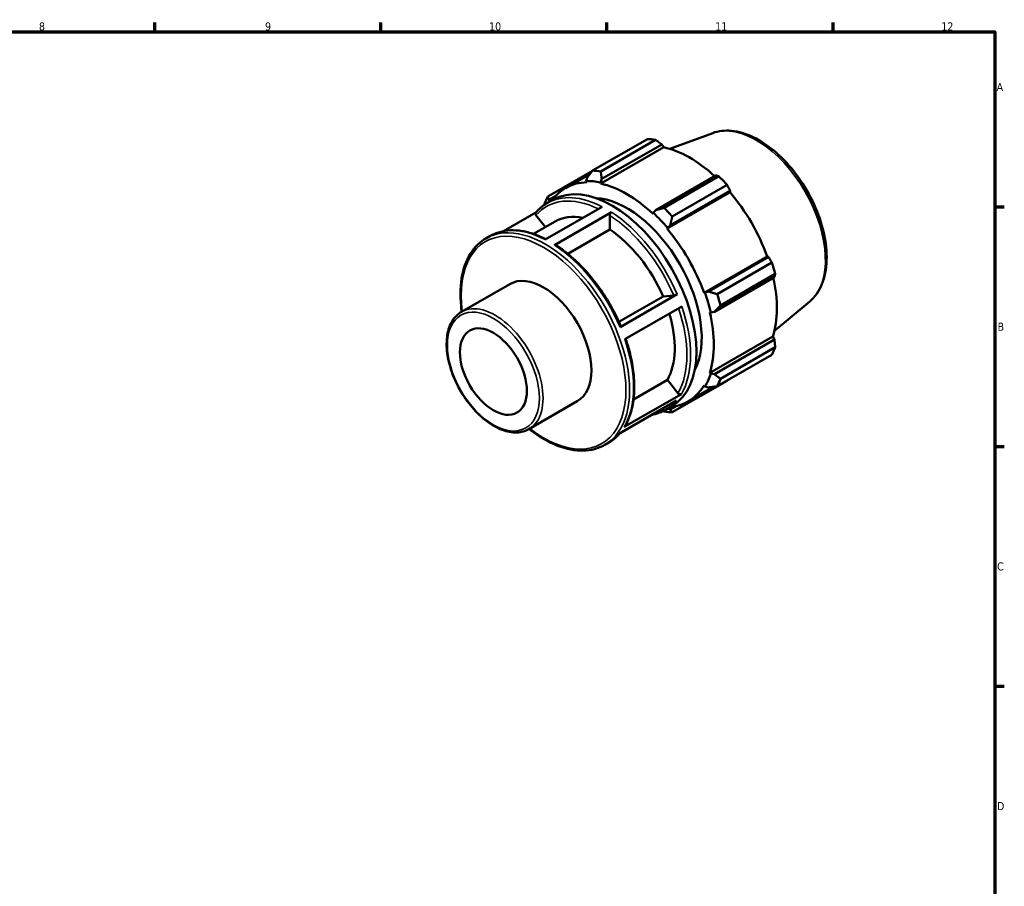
# Model space of a CAD drawing. Header units: millimetres. Extents: x 0 to 931, y 0 to 594.
# Tile 4 of 4: x 519 to 824, y 309 to 578. Entities that reach past the tile are written whole.
import ezdxf

# ---------------------------------------------------------------- set-up
doc = ezdxf.new("R2010")
doc.units = ezdxf.units.MM
for name, color, linetype, lineweight in [('Border (ISO)', 7, 'Continuous', 70), ('Visible (ISO)', 7, 'Continuous', 50), ('Visible Narrow (ISO)', 7, 'Continuous', 35)]:
    doc.layers.add(name, color=color, linetype=linetype, lineweight=lineweight)
doc.styles.add('Note Text (ISO)', font='tahoma.ttf')

# ---------------------------------------------------------------- blocks, each defined once
blk = doc.blocks.new('Borders Default Border')
at = {"layer": 'Border (ISO)'}
for p, q in [((560.67, 574), (560.67, 576.9)), ((630.75, 574), (630.75, 576.9)), ((700.83, 574), (700.83, 576.9)), ((770.92, 574), (770.92, 576.9)), ((821, 519.75), (823.9, 519.75)), ((821, 445.5), (823.9, 445.5)), ((821, 371.25), (823.9, 371.25))]:
    blk.add_line(p, q, dxfattribs=at)
at = {"layer": 'Border (ISO)', "flags": 128}
blk.add_lwpolyline([(20, 20), (20, 574), (821, 574), (821, 20), (20, 20)], dxfattribs=at)
at = {"layer": 'Border (ISO)', "color": 232, "true_color": 0xca0064, "char_height": 2.5, "attachment_point": 7, "style": 'Note Text (ISO)'}
for s, insert in [('8', (524.81, 574.34)), ('9', (594.88, 574.35)), ('10', (664.29, 574.35)), ('11', (734.37, 574.4)), ('12', (804.46, 574.4)), ('A', (821.59, 555.62)), ('B', (821.89, 481.37)), ('C', (821.73, 407.08)), ('D', (821.73, 332.88))]:
    blk.add_mtext(s, dxfattribs=dict(at, insert=insert))

msp = doc.modelspace()

# ---------------------------------------------------------------- linework, layer by layer
at = {"layer": 'Visible (ISO)'}
for p, q in [((696.39, 530.99), (713.366, 540.765)), ((715.897, 540.52), (698.921, 530.745)), ((733.639, 542.616), (720.281, 537.724)), ((698.891, 526.95), (718.426, 538.199)), ((699.209, 528.393), (717.813, 539.106)), ((717.813, 539.106), (718.426, 538.199)), ((696.304, 530.878), (682.508, 522.933)), ((687.97, 525.593), (695.628, 530.003)), ((694.727, 528.828), (694.415, 527.745)), ((698.804, 527.319), (699.209, 528.393)), ((734.551, 529.467), (715.948, 518.754)), ((718.555, 519.438), (735.53, 529.214)), ((694.415, 527.745), (694.549, 527.371)), ((698.891, 526.95), (698.804, 527.319)), ((738.061, 526.544), (721.086, 516.769)), ((682.251, 520.88), (684.049, 521.915)), ((682.84, 521.219), (682.891, 521.959)), ((682.891, 521.959), (684.861, 523.093)), ((719.448, 513.032), (738.983, 524.281)), ((720.43, 514.027), (739.033, 524.74)), ((739.033, 524.74), (738.983, 524.281)), ((681.674, 509.609), (699.352, 519.789)), ((715.948, 518.754), (715.193, 517.881)), ((678.825, 518.034), (668.754, 512.234)), ((678.828, 517.143), (681.758, 513.5)), ((702.251, 518.101), (684.573, 507.922)), ((701.685, 517.12), (701.685, 512.737)), ((715.193, 517.881), (715.106, 517.612)), ((678.054, 511.367), (684.754, 515.225)), ((701.685, 512.737), (688.685, 505.25)), ((719.448, 513.032), (719.582, 513.252)), ((719.582, 513.252), (720.43, 514.027)), ((663.341, 509.99), (664.573, 510.7)), ((730.914, 493.172), (750.449, 504.422)), ((750.869, 504.239), (732.265, 493.526)), ((750.449, 504.422), (750.869, 504.239)), ((734.969, 492.723), (751.944, 502.499)), ((734.122, 487.275), (752.725, 497.988)), ((752.992, 498.969), (736.017, 489.193)), ((655.741, 487.214), (670.732, 495.847)), ((704.55, 484.11), (718.239, 491.993)), ((704.899, 482.485), (722.576, 492.665)), ((718.239, 491.993), (721.52, 492.294)), ((731.171, 493.179), (730.914, 493.172)), ((732.265, 493.526), (731.171, 493.179)), ((724.013, 488.926), (706.335, 478.746)), ((763.672, 490.462), (752.736, 481.364)), ((732.713, 487.117), (732.989, 487.058)), ((732.989, 487.058), (734.122, 487.275)), ((732.713, 468.369), (752.247, 479.618)), ((752.247, 479.618), (752.725, 478.636)), ((752.725, 478.636), (734.122, 467.923)), ((736.017, 466.493), (752.992, 476.269)), ((751.944, 473.946), (734.969, 464.171)), ((732.989, 468.109), (732.713, 468.369)), ((734.122, 467.923), (732.989, 468.109)), ((709.079, 460.112), (719.552, 466.143)), ((719.552, 466.143), (722.833, 462.063)), ((721.086, 456.114), (738.061, 465.89)), ((726.027, 459.508), (733.864, 464.021)), ((730.914, 464.384), (731.171, 464.081)), ((731.171, 464.081), (732.265, 463.81)), ((706.212, 451.599), (723.889, 461.779)), ((676.656, 450.896), (691.646, 459.529)), ((722.427, 459.727), (704.749, 449.547)), ((719.079, 456.926), (720.877, 457.962)), ((722.455, 458.108), (720.43, 456.941)), ((720.43, 456.941), (719.714, 457.292)), ((700.169, 446.037), (701.402, 446.746))]:
    msp.add_line(p, q, dxfattribs=at)
for centre, major_axis, start_param, end_param in [((725.713, 503.328), (-20.46, 35.53), 5.8451561, 5.9396837), ((726.533, 503.8), (19.028, -33.043), 2.0696433, 2.6635608), ((708.738, 493.552), (-20.46, 35.53), 5.8451561, 5.9396837), ((725.713, 503.328), (20.46, -35.53), 1.9181653, 2.0126929), ((706.999, 492.55), (-19.028, 33.043), 5.9796864, 6.5378734), ((702.463, 489.939), (-18.414, 31.977), 3.1415927, 6.2831853), ((706.999, 492.55), (-19.233, 33.398), 5.8051535, 5.9796864), ((706.999, 492.55), (-19.028, 33.043), 5.1942882, 5.8051535), ((708.738, 493.552), (-20.46, 35.53), 0.347369, 0.4418966), ((706.999, 492.55), (-16.368, 28.424), 3.4918553, 5.9329226), ((726.533, 503.8), (19.028, -33.043), 1.2672974, 1.8781627), ((708.738, 493.552), (-20.46, 35.53), 5.059758, 5.1542856), ((700.099, 488.577), (-15.345, 26.647), 5.8134941, 6.2831853), ((706.999, 492.55), (19.233, -33.398), 1.8781627, 2.0526956), ((700.099, 488.577), (15.345, -26.647), 1.3713551, 2.2851177), ((706.999, 492.55), (-19.028, 33.043), 4.4088901, 5.0197553), ((725.713, 503.328), (20.46, -35.53), 1.1327672, 1.2272947), ((681.189, 477.688), (-10.457, 18.159), 3.1415927, 6.2831853), ((726.533, 503.8), (19.028, -33.043), 0.4818993, 1.0759774), ((706.999, 492.55), (19.233, -33.398), 1.0927645, 1.2672974), ((708.738, 493.552), (-20.46, 35.53), 4.2743598, 4.3688874), ((700.099, 488.577), (15.345, -26.647), 0.3241575, 1.1828727), ((706.999, 492.55), (-19.028, 33.043), 3.6234919, 4.2343571), ((725.713, 503.328), (20.46, -35.53), 0.347369, 0.4418966), ((706.999, 492.55), (19.233, -33.398), 0.3073663, 0.4818993), ((706.999, 492.55), (19.028, -33.043), 6.0284973, 6.5905516), ((708.738, 493.552), (20.46, -35.53), 0.347369, 0.4418966), ((708.738, 493.552), (20.46, -35.53), 5.8451561, 5.9396837)]:
    msp.add_ellipse(centre, major_axis=major_axis, ratio=0.5780931, start_param=start_param, end_param=end_param, dxfattribs=at)
msp.add_ellipse((665.633, 468.729), major_axis=(7.32, -12.711), ratio=0.5780931, dxfattribs=at)
for points, knots in [([(733.639, 542.616), (735.425, 543.27), (737.389, 543.491), (741.618, 543.104), (743.897, 542.425), (748.539, 540.198), (750.902, 538.606), (755.404, 534.7), (757.541, 532.385), (761.378, 527.282), (763.079, 524.498), (765.891, 518.725), (767.001, 515.738), (768.517, 509.835), (768.921, 506.92), (768.946, 501.435), (768.566, 498.864), (767, 494.404), (765.832, 492.491), (764.091, 490.823), (763.885, 490.639), (763.672, 490.462)], [5.5994555, 5.5994555, 5.5994555, 5.5994555, 5.8863787, 5.8863787, 6.2002053, 6.2002053, 6.5304271, 6.5304271, 6.861029, 6.861029, 7.1899238, 7.1899238, 7.5185796, 7.5185796, 7.8486345, 7.8486345, 8.1797716, 8.1797716, 8.4998874, 8.4998874, 8.5415789, 8.5415789, 8.5415789, 8.5415789]), ([(678.767, 517.966), (678.969, 518.203), (679.177, 518.431), (679.606, 518.871), (679.827, 519.083), (680.28, 519.49), (680.513, 519.685), (680.99, 520.057), (681.234, 520.234), (681.734, 520.571), (681.99, 520.73), (682.251, 520.88)], [5.29686369, 5.29686369, 5.29686369, 5.29686369, 5.33743512, 5.33743512, 5.37800656, 5.37800656, 5.41857799, 5.41857799, 5.45914942, 5.45914942, 5.49972085, 5.49972085, 5.49972085, 5.49972085]), ([(678.828, 517.143), (678.768, 517.218), (678.713, 517.316), (678.654, 517.486), (678.64, 517.588), (678.654, 517.752), (678.683, 517.842), (678.737, 517.928), (678.751, 517.947), (678.768, 517.966)], [0.355777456, 0.355777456, 0.355777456, 0.355777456, 0.385471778, 0.385471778, 0.41513602, 0.41513602, 0.444765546, 0.444765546, 0.453613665, 0.453613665, 0.453613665, 0.453613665]), ([(701.685, 517.12), (701.685, 517.201), (701.702, 517.306), (701.755, 517.486), (701.802, 517.594), (701.901, 517.765), (701.97, 517.859), (702.099, 517.995), (702.181, 518.061), (702.251, 518.101)], [0.35577745, 0.35577745, 0.35577745, 0.35577745, 0.38547178, 0.38547178, 0.41513602, 0.41513602, 0.44476554, 0.44476554, 0.47436705, 0.47436705, 0.47436705, 0.47436705]), ([(655.823, 487.261), (655.736, 487.881), (655.663, 488.496), (655.279, 492.517), (655.405, 495.744), (656.572, 501.497), (657.611, 504.027), (660.243, 507.71), (661.684, 509.036), (663.341, 509.99)], [4.53808829, 4.53808829, 4.53808829, 4.53808829, 4.59580269, 4.59580269, 4.9194287, 4.9194287, 5.24195631, 5.24195631, 5.49972085, 5.49972085, 5.49972085, 5.49972085]), ([(664.573, 510.7), (665.515, 511.243), (666.526, 511.665), (668.656, 512.26), (669.775, 512.433), (672.091, 512.529), (673.288, 512.452), (675.735, 512.056), (676.984, 511.736), (679.455, 510.884), (680.676, 510.361), (681.899, 509.738)], [5.49972085, 5.49972085, 5.49972085, 5.49972085, 5.6462849, 5.6462849, 5.79284894, 5.79284894, 5.93941298, 5.93941298, 6.08597702, 6.08597702, 6.22626608, 6.22626608, 6.22626608, 6.22626608]), ([(684.573, 507.922), (684.643, 507.962), (684.725, 507.99), (684.854, 508.003), (684.924, 507.989), (684.977, 507.958), (684.98, 507.956), (684.984, 507.953)], [0, 0, 0, 0, 0.029601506, 0.029601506, 0.059231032, 0.059231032, 0.061394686, 0.061394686, 0.061394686, 0.061394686]), ([(684.984, 507.953), (686.607, 506.904), (688.216, 505.687), (691.354, 502.96), (692.883, 501.45), (695.811, 498.19), (697.209, 496.439), (699.829, 492.757), (701.051, 490.826), (703.275, 486.847), (704.278, 484.8), (705.154, 482.73)], [0.0612406, 0.0612406, 0.0612406, 0.0612406, 0.24827198, 0.24827198, 0.43530336, 0.43530336, 0.62233474, 0.62233474, 0.80936612, 0.80936612, 0.99639749, 0.99639749, 0.99639749, 0.99639749]), ([(722.576, 492.665), (722.507, 492.624), (722.41, 492.576), (722.235, 492.497), (722.125, 492.453), (721.941, 492.389), (721.834, 492.356), (721.668, 492.315), (721.581, 492.299), (721.52, 492.294)], [0, 0, 0, 0, 0.0296071, 0.0296071, 0.05923339, 0.05923339, 0.08888344, 0.08888344, 0.11855409, 0.11855409, 0.11855409, 0.11855409]), ([(676.656, 450.896), (675.534, 450.25), (674.247, 449.899), (671.447, 449.803), (669.928, 450.082), (666.785, 451.252), (665.157, 452.171), (661.994, 454.548), (660.458, 456.009), (657.639, 459.317), (656.354, 461.163), (654.158, 465.053), (653.247, 467.098), (651.887, 471.189), (651.439, 473.236), (651.061, 477.135), (651.131, 478.987), (651.807, 482.3), (652.411, 483.766), (653.946, 485.895), (654.781, 486.662), (655.741, 487.214)], [2.3581282, 2.3581282, 2.3581282, 2.3581282, 2.6559408, 2.6559408, 2.9673874, 2.9673874, 3.2922502, 3.2922502, 3.6185951, 3.6185951, 3.9438704, 3.9438704, 4.2687043, 4.2687043, 4.594064, 4.594064, 4.9204755, 4.9204755, 5.2447355, 5.2447355, 5.4997209, 5.4997209, 5.4997209, 5.4997209]), ([(705.153, 482.73), (705.157, 482.721), (705.158, 482.712), (705.148, 482.677), (705.119, 482.641), (705.036, 482.571), (704.968, 482.525), (704.899, 482.485)], [0.402922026, 0.402922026, 0.402922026, 0.402922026, 0.414988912, 0.414988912, 0.444615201, 0.444615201, 0.474222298, 0.474222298, 0.474222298, 0.474222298]), ([(706.619, 478.909), (707.326, 476.85), (707.902, 474.79), (708.775, 470.709), (709.07, 468.688), (709.356, 464.781), (709.347, 462.895), (709.024, 459.318), (708.709, 457.627), (707.777, 454.5), (707.159, 453.063), (706.397, 451.78)], [1.1109405, 1.1109405, 1.1109405, 1.1109405, 1.29563843, 1.29563843, 1.48271869, 1.48271869, 1.66979896, 1.66979896, 1.85687923, 1.85687923, 2.0439595, 2.0439595, 2.0439595, 2.0439595]), ([(723.889, 461.779), (723.82, 461.739), (723.723, 461.709), (723.548, 461.693), (723.438, 461.703), (723.254, 461.752), (723.147, 461.8), (722.981, 461.909), (722.894, 461.988), (722.833, 462.063)], [0, 0, 0, 0, 0.0296071, 0.0296071, 0.05923339, 0.05923339, 0.08888344, 0.08888344, 0.11855409, 0.11855409, 0.11855409, 0.11855409]), ([(719.079, 456.926), (718.137, 456.384), (717.126, 455.961), (715.68, 455.557), (715.292, 455.466), (714.898, 455.392)], [2.3581282, 2.3581282, 2.3581282, 2.3581282, 2.50469224, 2.50469224, 2.55711833, 2.55711833, 2.55711833, 2.55711833]), ([(706.397, 451.78), (706.395, 451.777), (706.393, 451.774), (706.349, 451.704), (706.281, 451.639), (706.212, 451.599)], [0.443124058, 0.443124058, 0.443124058, 0.443124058, 0.444615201, 0.444615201, 0.474222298, 0.474222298, 0.474222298, 0.474222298]), ([(700.169, 446.037), (698.196, 444.901), (695.922, 444.297), (690.972, 444.193), (688.289, 444.72), (682.762, 446.864), (679.916, 448.508), (677.014, 450.727), (676.875, 450.835), (676.737, 450.943)], [2.3581282, 2.3581282, 2.3581282, 2.3581282, 2.6650222, 2.6650222, 2.98059506, 2.98059506, 3.30355755, 3.30355755, 3.31976076, 3.31976076, 3.31976076, 3.31976076]), ([(704.827, 449.593), (704.644, 449.38), (704.455, 449.174), (704.046, 448.755), (703.826, 448.543), (703.372, 448.137), (703.139, 447.942), (702.662, 447.57), (702.418, 447.392), (701.918, 447.056), (701.662, 446.896), (701.402, 446.746)], [2.15913807, 2.15913807, 2.15913807, 2.15913807, 2.19584247, 2.19584247, 2.2364139, 2.2364139, 2.27698533, 2.27698533, 2.31755677, 2.31755677, 2.3581282, 2.3581282, 2.3581282, 2.3581282])]:
    msp.add_open_spline(points, degree=3, knots=knots, dxfattribs=at)
for points, weights in [([(717.813, 539.106), (716.879, 539.801), (715.897, 540.52)], [1.0032152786, 1.0020154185, 1]), ([(696.39, 530.99), (695.53, 529.88), (694.727, 528.828)], [1.01242599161, 1.00898066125, 1.00472620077]), ([(699.209, 528.393), (699.057, 529.538), (698.921, 530.745)], [1.00472620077, 1.00898066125, 1.01242599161]), ([(735.53, 529.214), (735.035, 529.346), (734.551, 529.467)], [1, 1.0020154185, 1.0032152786]), ([(739.033, 524.74), (738.561, 525.626), (738.061, 526.544)], [1.0032152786, 1.0020154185, 1]), ([(682.891, 521.959), (682.692, 522.43), (682.508, 522.933)], [1.00472620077, 1.00898066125, 1.01242599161]), ([(681.459, 520.611), (681.439, 520.484), (681.419, 520.358)], [1.01242599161, 1.01211667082, 1.01180082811]), ([(718.555, 519.438), (717.213, 519.083), (715.948, 518.754)], [1.01242599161, 1.00898066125, 1.00472620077]), ([(720.43, 514.027), (720.74, 515.363), (721.086, 516.769)], [1.00472620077, 1.00898066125, 1.01242599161]), ([(751.944, 502.499), (751.4, 503.389), (750.869, 504.239)], [1, 1.0020154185, 1.0032152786]), ([(752.725, 497.988), (752.861, 498.471), (752.992, 498.969)], [1.0032152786, 1.0020154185, 1]), ([(734.969, 492.723), (733.578, 493.126), (732.265, 493.526)], [1.01242599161, 1.00898066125, 1.00472620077]), ([(734.122, 487.275), (735.039, 488.208), (736.017, 489.193)], [1.00472620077, 1.00898066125, 1.01242599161]), ([(752.992, 476.269), (752.861, 477.479), (752.725, 478.636)], [1, 1.0020154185, 1.0032152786]), ([(736.017, 466.493), (735.039, 467.216), (734.122, 467.923)], [1.01242599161, 1.00898066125, 1.00472620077]), ([(732.265, 463.81), (733.578, 463.98), (734.969, 464.171)], [1.00472620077, 1.00898066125, 1.01242599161]), ([(738.061, 465.89), (738.086, 465.935), (738.111, 465.981)], [1, 1.00010151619, 1.00020096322]), ([(718.236, 456.481), (718.395, 456.421), (718.555, 456.36)], [1.01159133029, 1.01201443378, 1.01242599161]), ([(721.086, 456.114), (720.74, 456.53), (720.43, 456.941)], [1.01242599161, 1.00898066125, 1.00472620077])]:
    msp.add_rational_spline(points, weights, degree=2, dxfattribs=at)
at = {"layer": 'Visible Narrow (ISO)'}
for centre, major_axis, start_param, end_param in [((747.147, 515.67), (-15.092, 26.207), 3.2413273, 6.1834507), ((700.099, 488.577), (-18.015, 31.284), 5.5750214, 6.4847432), ((700.665, 488.903), (-18.414, 31.977), 5.5500652, 6.2831853), ((681.755, 478.014), (18.414, -31.977), 0, 3.1415927), ((700.099, 488.577), (18.015, -31.284), 1.3623916, 2.295953), ((700.665, 488.903), (-18.414, 31.977), 4.5028676, 5.4388953), ((682.987, 478.723), (-18.414, 31.977), 5.5500652, 6.2831853), ((681.189, 477.688), (-18.015, 31.284), 2.1901032, 7.2346747), ((682.987, 478.723), (18.414, -31.977), 1.361275, 2.2973027), ((666.199, 469.055), (10.457, -18.159), 0, 3.1415927), ((700.099, 488.577), (18.015, -31.284), 0.3151941, 1.2427352), ((700.665, 488.903), (18.414, -31.977), 0.3140774, 1.2501051), ((682.987, 478.723), (18.414, -31.977), 0.3140774, 1.2501051), ((700.665, 488.903), (18.414, -31.977), 0, 0.2029076), ((682.987, 478.723), (18.414, -31.977), 0, 0.2029076)]:
    msp.add_ellipse(centre, major_axis=major_axis, ratio=0.5780931, start_param=start_param, end_param=end_param, dxfattribs=at)
msp.add_ellipse((665.633, 468.729), major_axis=(10.058, -17.466), ratio=0.5780931, dxfattribs=at)

# ---------------------------------------------------------------- block references
msp.add_blockref('Borders Default Border', (0, 0))

doc.saveas('drawing.dxf')
